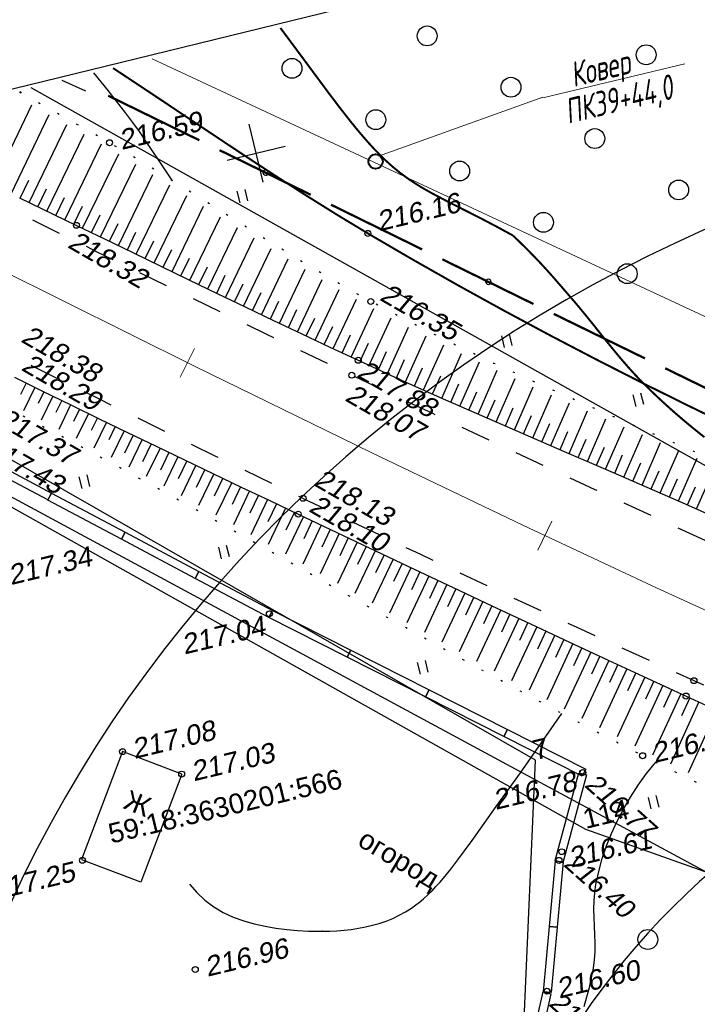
# Model space of a CAD drawing. Header units: millimetres. Extents: x -10 to 1169, y 1 to 1686.
# Tile 4 of 224: x 144 to 178, y 174 to 223. Entities that reach past the tile are written whole.
import ezdxf
from ezdxf.enums import TextEntityAlignment as Align
from ezdxf.lldxf.tags import DXFTag

# ---------------------------------------------------------------- set-up
doc = ezdxf.new("R2010")
doc.units = ezdxf.units.MM
for name, pattern in [('ADOT1', [1, 0, -1]), ('AHIDDEN1', [2, 0.5, -1.5]), ('AHIDDEN2', [3, 1.5, -1.5]), ('PHANTOM2', [1.25, 0.625, -0.125, 0.125, -0.125, 0.125, -0.125])]:
    doc.linetypes.add(name, pattern=pattern)
for name, color, linetype in [('CONTURS', 7, 'Continuous'), ('COORDS', 7, 'Continuous'), ('GPR_PICK', 7, 'Continuous'), ('IZOLINES', 32, 'Continuous'), ('PDIGIT', 170, 'Continuous'), ('PICKETS', 7, 'Continuous'), ('ОБЪЕКТЫ_АВТОДОРОГ', 7, 'Continuous'), ('УЧАСТКИ', 7, 'Continuous')]:
    doc.layers.add(name, color=color, linetype=linetype)
doc.layers.add('СВЯЗЬ', color=170, linetype='Связь', lineweight=30)
doc.styles.add('GPR', font='isocpeui.ttf', dxfattribs={"width": 0.8})
doc.styles.get("Standard").update_dxf_attribs({"font": 'arial.ttf'})
tags = doc.linetypes.add('газ', pattern='A,42.7,-5.08,["Г",Standard,S=2.54,R=0,X=-2.54,Y=-1.27],-3.81', length=51.59).pattern_tags.tags
tags[6] = DXFTag(74, 10)
doc.linetypes.add('Связь', pattern='A,12.5,[130,ltypeshp.shx,S=1,R=-30,X=0,Y=0.9],1,[130,ltypeshp.shx,S=1,R=-30,X=0,Y=0.9],1,[130,ltypeshp.shx,S=1,R=-30,X=0,Y=0.9],4.5', length=19)

# ---------------------------------------------------------------- blocks, each defined once
blk = doc.blocks.new('133')
at = {"layer": 'CONTURS', "color": 7, "linetype": 'Continuous', "const_width": 0.2}
for points in [[(-11, 0), (-2, 0)], [(0, 0), (9, 0)]]:
    blk.add_lwpolyline(points, dxfattribs=at)
at = {"layer": 'CONTURS', "color": 7, "linetype": 'Continuous', "const_width": 0.5}
blk.add_lwpolyline([(-6.791280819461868, -0.0028738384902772, 1), (-6.291280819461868, -0.0028738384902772, 1)], format="xyb", close=True, dxfattribs=at)
blk = doc.blocks.new('401')
at = {"layer": 'CONTURS'}
for p, q in [((0, 0), (0, 1.2)), ((0.8, 0), (0.8, 1.2))]:
    blk.add_line(p, q, dxfattribs=at)
blk = doc.blocks.new('372')
at = {"layer": 'CONTURS'}
blk.add_circle((0, 0), 1, dxfattribs=at)
blk = doc.blocks.new('472')
at = {"layer": 'CONTURS'}
for p, q in [((-4.109293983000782, 0.3593835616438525), (3.887169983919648, 0.3593835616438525)), ((-4.109293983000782, -0.4339726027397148), (-4.109293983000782, 0.3593835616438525)), ((3.887169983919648, 0.3593835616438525), (3.887169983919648, -0.4339726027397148)), ((3.887169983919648, -0.4339726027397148), (-4.109293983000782, -0.4339726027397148))]:
    blk.add_line(p, q, dxfattribs=at)
blk = doc.blocks.new('пкк')
at = {"layer": 'ОБЪЕКТЫ_АВТОДОРОГ', "lineweight": 15, "ltscale": 200}
blk.add_line((-0.0110175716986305, -0.8223418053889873), (-0.0083168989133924, 0.8046021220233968), dxfattribs=at)

msp = doc.modelspace()

# ---------------------------------------------------------------- linework, layer by layer
at = {"linetype": 'Continuous', "lineweight": 40}
msp.add_circle((161.6441367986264, 215.9929092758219), 0.3621330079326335, dxfattribs=at)
at = {"layer": 'CONTURS', "color": 1, "linetype": 'газ', "lineweight": 15}
msp.add_line((150.3942347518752, 221.1678404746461), (202.8287962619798, 196.6952940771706), dxfattribs=at)
at = {"layer": 'CONTURS', "lineweight": 15}
for p, q in [((170.0702223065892, 219.2021244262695), (177.2216109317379, 220.9193212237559)), ((161.7900791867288, 216.2663293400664), (170.072181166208, 219.2285626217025))]:
    msp.add_line(p, q, dxfattribs=at)
at = {"layer": 'CONTURS', "color": 7, "linetype": 'Continuous'}
msp.add_line((147.0616824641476, 219.5365109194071), (145.8619793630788, 220.0795519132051), dxfattribs=at)
at = {"layer": 'CONTURS', "lineweight": -2}
for p, q in [((142.3921532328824, 214.798882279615), (144.3427183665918, 218.843972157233)), ((143.2931228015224, 214.3649999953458), (145.2170140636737, 218.3537829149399)), ((144.1938854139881, 213.9306882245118), (146.0917022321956, 217.8633717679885)), ((145.0944612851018, 213.4959893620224), (146.9663303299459, 217.3729944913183)), ((145.9950371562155, 213.0612904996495), (147.8410197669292, 216.8825824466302)), ((146.8954263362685, 212.6262050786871), (148.7088762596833, 216.3775182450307)), ((147.7954609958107, 212.1903867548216), (149.5719627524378, 215.8636387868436)), ((148.6953202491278, 211.7542063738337), (150.429833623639, 215.3397292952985)), ((143.7435041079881, 214.147844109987), (144.1780274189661, 215.0485046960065)), ((144.6441733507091, 213.7133387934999), (145.0788748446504, 214.6139133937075)), ((150.4949481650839, 210.881658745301), (152.137646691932, 214.2796511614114)), ((151.3949223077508, 210.4457154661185), (152.9877541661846, 213.7440785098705)), ((152.2950148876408, 210.0100167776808), (153.8370981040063, 213.208290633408)), ((153.1955692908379, 209.5752734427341), (154.6859770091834, 212.6721690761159)), ((154.0964690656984, 209.1412462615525), (155.5354834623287, 212.1389205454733)), ((154.9977460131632, 208.708002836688), (156.3860881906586, 211.6086064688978)), ((151.844968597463, 210.2278661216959), (152.2795611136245, 211.1284933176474)), ((155.8998873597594, 208.2765622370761), (157.2375305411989, 211.0820721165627)), ((152.7452920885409, 209.7926451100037), (153.179280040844, 210.6935637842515)), ((156.8025130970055, 207.846135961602), (158.0927645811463, 210.5645965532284)), ((153.646019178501, 209.358259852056), (154.079234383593, 210.2595503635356)), ((154.5471075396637, 208.9246245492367), (154.9793642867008, 209.8263751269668)), ((157.7059320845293, 207.4173771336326), (158.9507571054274, 210.0528495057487)), ((155.4488166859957, 208.4922825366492), (155.8798827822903, 209.3946028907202)), ((166.8060898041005, 203.2726288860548), (167.7754754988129, 205.4730339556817)), ((167.7227305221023, 202.8729167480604), (168.6807028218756, 205.0580652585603)), ((168.6397048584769, 202.4739705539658), (169.5869411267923, 204.6426317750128)), ((145.3931585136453, 204.1733392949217), (144.8004601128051, 202.9650541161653)), ((167.2644101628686, 203.0727728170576), (167.6667490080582, 203.9882636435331)), ((169.5572042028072, 202.0762332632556), (170.4981217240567, 204.2370774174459)), ((146.2914545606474, 203.7339485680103), (145.6884403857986, 202.5000437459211)), ((146.7410787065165, 203.5152292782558), (146.4363223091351, 202.890445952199)), ((168.1812176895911, 202.6734436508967), (168.5821101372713, 203.5895687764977)), ((170.4751496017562, 201.6795265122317), (171.4104327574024, 203.8314194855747)), ((171.3931526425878, 201.2829531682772), (172.3254415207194, 203.4299311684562)), ((147.19070285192, 203.2965099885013), (146.5746914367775, 202.031281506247)), ((147.6405023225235, 203.0781514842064), (147.3281830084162, 202.4355609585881)), ((148.090301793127, 202.8597929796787), (147.4570359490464, 201.5546593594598)), ((169.0984545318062, 202.27510190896), (169.4982060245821, 203.1917254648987)), ((172.3113099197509, 200.8867370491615), (173.242346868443, 203.0305867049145)), ((148.540355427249, 202.6419588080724), (148.2192346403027, 201.9791796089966)), ((148.9904090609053, 202.424124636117), (148.3391917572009, 201.0781414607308)), ((170.016176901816, 201.8778798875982), (170.4150992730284, 202.7948645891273)), ((170.9341511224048, 201.4812398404), (171.3326076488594, 202.3984270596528)), ((173.2294650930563, 200.4905160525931), (174.1605714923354, 202.6320202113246)), ((149.4407541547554, 202.2068936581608), (149.005727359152, 201.3064761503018)), ((149.8910992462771, 201.9896626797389), (149.2213921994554, 200.6015995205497)), ((171.8522312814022, 201.0848451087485), (172.2505525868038, 202.0020910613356)), ((174.1470779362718, 200.0930406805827), (175.0803258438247, 202.2356353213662)), ((150.3415793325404, 201.7727117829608), (149.9074801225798, 200.8718467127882)), ((150.7920594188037, 201.5557608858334), (150.1007344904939, 200.1193402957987)), ((172.7703875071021, 200.6886265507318), (173.168923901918, 201.6057790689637)), ((175.0646907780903, 199.6955653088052), (176.0008047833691, 201.8389390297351)), ((175.981342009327, 199.295877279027), (176.9223867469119, 201.441832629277)), ((151.2427717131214, 201.3392928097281), (150.8094596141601, 200.4380488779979)), ((151.6934840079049, 201.1228247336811), (150.978507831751, 199.6342858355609)), ((152.144347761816, 200.9066723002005), (151.7117164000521, 200.0051013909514)), ((173.6882715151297, 200.2917783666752), (174.0873040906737, 201.2087151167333)), ((176.8976467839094, 198.8953956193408), (177.8444095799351, 201.0445372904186)), ((152.5952115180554, 200.6905198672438), (151.8562827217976, 199.1492311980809)), ((153.0461706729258, 200.4745665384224), (152.6141479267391, 199.5727038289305)), ((174.6058843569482, 199.894302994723), (175.005670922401, 200.8109112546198)), ((175.5230163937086, 199.4957212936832), (175.9239387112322, 200.4118333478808)), ((177.8129768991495, 198.4926912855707), (178.76643276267, 200.644412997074)), ((153.4971298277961, 200.2586132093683), (152.73393568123, 198.6641672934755)), ((153.9482584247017, 200.0430140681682), (153.5167351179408, 199.1409122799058)), ((176.4394943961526, 199.0956364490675), (176.8418695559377, 200.0111113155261)), ((154.399387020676, 199.8274149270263), (153.6087460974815, 198.173560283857)), ((154.8505701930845, 199.6119300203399), (154.4194637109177, 198.7096289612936)), ((155.301753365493, 199.3964451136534), (154.483531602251, 197.6829680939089)), ((177.3553118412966, 198.6940434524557), (177.7594467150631, 199.6087428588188)), ((155.7530002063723, 199.1810935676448), (155.3222597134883, 198.278617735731)), ((156.2042470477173, 198.965742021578), (155.3582582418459, 197.1924100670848)), ((157.1068432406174, 198.5352537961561), (156.2325706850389, 196.7008623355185)), ((158.0095201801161, 198.1049349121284), (157.1061266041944, 196.207520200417)), ((158.9123607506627, 197.6749594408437), (157.9797198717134, 195.7141570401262)), ((159.3638101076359, 197.4600327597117), (158.9344844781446, 196.5568829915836)), ((159.8152594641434, 197.245106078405), (158.8534734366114, 195.2207021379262)), ((160.2669028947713, 197.0305875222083), (159.8379611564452, 196.1272553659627)), ((160.7185463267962, 196.8160689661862), (159.7272888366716, 194.7274504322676)), ((161.1701897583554, 196.6015504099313), (160.741626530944, 195.6980386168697)), ((161.6218331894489, 196.3870318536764), (160.6012496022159, 194.234217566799)), ((162.5255904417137, 195.9589864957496), (161.4754710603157, 193.7408355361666)), ((162.0737118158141, 196.173009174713), (161.6455839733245, 195.2692909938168)), ((163.4293607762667, 195.5309687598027), (162.349820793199, 193.247575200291)), ((162.977475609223, 195.7449776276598), (162.5498241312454, 194.8410339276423)), ((164.3335556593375, 195.1038486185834), (163.2258875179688, 192.7572760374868)), ((163.8814582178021, 195.317408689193), (163.4543185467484, 194.4132230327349)), ((165.2378463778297, 194.6769314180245), (164.1019803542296, 192.2669625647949)), ((164.7857010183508, 194.8903900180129), (164.3591006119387, 193.9859498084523)), ((165.6901751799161, 194.463861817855), (165.2641403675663, 193.559155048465)), ((166.1425039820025, 194.2507922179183), (164.9783283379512, 191.7765046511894)), ((166.5949278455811, 194.0379245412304), (166.1694789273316, 193.1329421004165)), ((167.0473517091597, 193.8250568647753), (165.8558454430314, 191.288517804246)), ((167.4999243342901, 193.6125056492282), (167.0750823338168, 192.7072381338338)), ((167.9524969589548, 193.3999544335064), (166.7354014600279, 190.8041644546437)), ((168.8579380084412, 192.9754824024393), (167.6149391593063, 190.3198217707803)), ((168.4052174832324, 193.1877184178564), (167.9809989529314, 192.2821585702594)), ((169.7635956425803, 192.5514726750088), (168.4947458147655, 189.8353294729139)), ((169.3107668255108, 192.763477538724), (168.8871881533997, 191.857618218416)), ((170.6696660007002, 192.1283456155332), (169.3777239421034, 189.3577647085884)), ((170.2166308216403, 192.3399091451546), (169.7937018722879, 191.4337462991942)), ((171.5758605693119, 191.7054846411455), (170.2620586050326, 188.8824199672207)), ((171.122763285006, 191.9169151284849), (170.700493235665, 191.0104450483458)), ((172.0292282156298, 191.4946345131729), (171.6076174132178, 190.5878576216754)), ((172.4825958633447, 191.2837843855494), (171.1462848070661, 188.4071344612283)), ((172.9359737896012, 191.0729563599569), (172.5150152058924, 190.1658765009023)), ((173.3893517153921, 190.8621283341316), (172.0312629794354, 187.9328964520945)), ((173.8430694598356, 190.6520326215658), (173.4227393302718, 189.7446613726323)), ((174.2967872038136, 190.4419369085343), (172.9211651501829, 187.4698773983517)), ((175.2042226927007, 190.0217454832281), (173.8111499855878, 187.0068150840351)), ((174.7505049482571, 190.2318411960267), (174.3307634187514, 189.3241975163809)), ((176.1122993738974, 189.6029415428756), (174.7015447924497, 186.5435377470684)), ((175.6582610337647, 189.8123435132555), (175.2391673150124, 188.9044005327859)), ((177.0204699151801, 189.1843411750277), (175.5946414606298, 186.0863228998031)), ((176.5663846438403, 189.3936413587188), (176.1479715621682, 188.4853845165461)), ((177.9291535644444, 188.7668558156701), (176.4915164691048, 185.6365393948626)), ((178.8380414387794, 188.3498152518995), (177.3911522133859, 185.1932331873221)), ((148.9049633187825, 186.2646362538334), (146.8396918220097, 180.8239463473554)), ((151.8821144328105, 185.1345175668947), (148.9049633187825, 186.2646362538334)), ((151.8821144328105, 185.1345175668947), (149.816842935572, 179.6938276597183)), ((149.832146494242, 179.6841891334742), (146.8549953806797, 180.8143078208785))]:
    msp.add_line(p, q, dxfattribs=at)
at = {"layer": 'CONTURS', "linetype": 'AHIDDEN1', "const_width": 0.1, "flags": 128}
msp.add_lwpolyline([(148.4263938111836, 220.6953210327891), (148.8834929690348, 220.3957847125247), (150.4203053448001, 219.3756389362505), (151.9542726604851, 218.3508815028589), (153.4882050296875, 217.3262701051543), (155.0249125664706, 216.3065624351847), (156.567205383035, 215.2965161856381), (158.1178935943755, 214.3008890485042), (159.6797873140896, 213.3244387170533), (161.2556966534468, 212.3719228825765), (163.5289092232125, 211.044028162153), (165.8202635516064, 209.7439231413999), (168.1285144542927, 208.4709330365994), (170.4524167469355, 207.2243830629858), (172.7907252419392, 206.0035984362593), (175.1421947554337, 204.8079043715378), (177.5055801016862, 203.6366260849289), (179.8796360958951, 202.4890887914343), (182.2631175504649, 201.364617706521), (184.6547792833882, 200.2625380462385), (186.4974360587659, 199.4317374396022), (188.3466298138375, 198.6150689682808), (190.2023605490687, 197.812532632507), (192.0646282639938, 197.0241284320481), (193.9334329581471, 196.2498563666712), (195.8087746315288, 195.4897164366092), (197.6906532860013, 194.7437086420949), (199.5790689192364, 194.0118329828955), (201.4740215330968, 193.2940894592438), (203.3755111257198, 192.5904780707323)], dxfattribs=at)
at = {"layer": 'CONTURS', "linetype": 'ADOT1', "flags": 128}
for points in [[(202.8802497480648, 190.2501575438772), (200.8344832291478, 191.1418383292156), (198.789883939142, 192.0361101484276), (196.7464518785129, 192.9329730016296), (194.7041870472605, 193.8324268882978), (192.6630894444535, 194.7344718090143), (190.6231590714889, 195.6391077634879), (188.5843959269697, 196.5463347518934), (186.5468000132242, 197.4561527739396), (184.5103713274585, 198.3685618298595), (182.4751098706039, 199.2835619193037), (180.3559207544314, 200.2251237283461), (178.2282175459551, 201.1513675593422), (176.0961889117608, 202.070056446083), (173.9640235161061, 202.9889534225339), (171.8359100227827, 203.9158215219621), (169.71603709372, 204.8584237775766), (167.6085933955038, 205.8245232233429), (165.5177675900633, 206.8218828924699), (163.4477483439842, 207.8582658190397), (161.4027243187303, 208.9414350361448), (160.0614713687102, 209.692302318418), (158.7335450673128, 210.4682047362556), (157.4161110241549, 211.2638323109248), (156.1063348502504, 212.0738750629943), (154.8013821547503, 212.8930230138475), (153.4984185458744, 213.7159661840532), (152.1946096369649, 214.5373945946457), (150.8871210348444, 215.3519982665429), (149.5731183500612, 216.1544672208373), (148.2497671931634, 216.9394914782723), (143.6125530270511, 219.5394179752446)], [(143.811213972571, 219.4570290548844), (143.6487592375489, 219.5481118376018)], [(196.3942389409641, 175.198767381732), (195.926337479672, 175.4742939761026), (195.4577179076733, 175.7484691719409), (194.988380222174, 176.0212929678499), (194.5183244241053, 176.2927653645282), (194.0475505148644, 176.5628863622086), (193.5760584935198, 176.8316559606), (193.1038483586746, 177.099074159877), (192.6309201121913, 177.3651409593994), (192.1572737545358, 177.6298563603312), (191.682909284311, 177.8932203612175), (190.0565512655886, 178.7711145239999), (188.4142862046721, 179.6189984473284), (186.7593592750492, 180.4430113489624), (185.0950156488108, 181.2492924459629), (183.4245004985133, 182.0439809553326), (181.7510589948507, 182.8332160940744), (180.0779363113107, 183.6231370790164), (178.4083776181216, 184.4198831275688), (176.7456280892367, 185.2295934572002), (175.0929328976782, 186.0584072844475), (171.8416938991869, 187.7500073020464), (168.6131003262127, 189.4853854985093), (165.4016282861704, 191.2538292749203), (162.2017538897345, 193.0446260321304), (159.0079532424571, 194.8470631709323), (155.814702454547, 196.650428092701), (152.6164776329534, 198.4440081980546), (149.4077548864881, 200.2170908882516), (146.1830103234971, 201.9589635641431), (142.936720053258, 203.6589136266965), (141.9094976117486, 204.182628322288)]]:
    msp.add_lwpolyline(points, dxfattribs=at)
at = {"layer": 'CONTURS', "linetype": 'AHIDDEN2', "flags": 128}
for points in [[(285.4561162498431, 150.0738516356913), (283.6635460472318, 150.8732211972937), (281.8696009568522, 151.6693554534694), (280.0742809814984, 152.4622544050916), (278.2775861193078, 153.25191805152), (276.4795163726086, 154.0383463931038), (274.6800717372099, 154.8215394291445), (272.879252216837, 155.6014971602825), (271.0770578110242, 156.3782195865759), (269.273488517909, 157.151706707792), (267.4685443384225, 157.9219585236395), (265.4134246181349, 158.7901769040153), (263.3542079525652, 159.6487447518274), (261.291888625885, 160.5000059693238), (259.2274609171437, 161.3463044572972), (257.1619191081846, 162.1899841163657), (255.0962574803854, 163.0333888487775), (253.0314703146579, 163.8788625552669), (250.9685518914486, 164.7287491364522), (248.9084964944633, 165.5853924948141), (246.8522984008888, 166.4511365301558), (245.1067755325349, 167.1934604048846), (243.3626253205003, 167.9390746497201), (241.6197357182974, 168.6876941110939), (239.8779946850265, 169.439033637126), (238.1372901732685, 170.1928080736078), (236.3975101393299, 170.9487322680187), (234.6585425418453, 171.7065210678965), (232.9202753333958, 172.4658893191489), (231.1825964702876, 173.2265518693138), (229.4453939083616, 173.9882235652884), (226.6012365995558, 175.2415875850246), (223.7607020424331, 176.5031664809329), (220.9230865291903, 177.7713664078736), (218.0876863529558, 179.0445935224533), (215.2537978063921, 180.3212539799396), (212.4207171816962, 181.5997539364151), (209.5877407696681, 182.8784995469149), (206.7541648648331, 184.1558969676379), (203.9192857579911, 185.4303523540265), (201.0823997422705, 186.7002718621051), (199.065974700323, 187.5981785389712), (197.048126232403, 188.4929482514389), (195.0293855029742, 189.3857488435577), (193.0102836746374, 190.2777481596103), (190.9913519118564, 191.1701140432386), (188.9731213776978, 192.0640143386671), (186.9561232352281, 192.9606168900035), (184.9408886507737, 193.861089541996), (182.9279487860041, 194.7666001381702), (180.9178348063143, 195.6783165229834), (178.8634229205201, 196.61687348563), (176.8107652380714, 197.5594033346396), (174.7598219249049, 198.5057654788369), (172.7105531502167, 199.4558193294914), (170.6629190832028, 200.4094242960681), (168.6168798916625, 201.3664397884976), (166.5723957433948, 202.326725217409), (164.5294268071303, 203.290139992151), (162.4879332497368, 204.256543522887), (160.447875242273, 205.2257952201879), (156.1675173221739, 207.2758896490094), (151.8964178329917, 209.3454139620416), (147.6335013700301, 211.4320516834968), (143.3776925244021, 213.5334863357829), (139.1279158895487, 215.6474014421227), (135.3262832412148, 217.5497126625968)], [(125.5432857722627, 215.200611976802), (126.7466952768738, 214.5967929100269), (128.8203448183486, 213.5490289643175), (130.8920232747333, 212.4972879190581), (132.9626563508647, 211.4434350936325), (135.0331697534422, 210.3893358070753), (137.1044891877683, 209.3368553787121), (139.1775403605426, 208.2878591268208), (141.2532489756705, 207.2442123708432), (143.33254074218, 206.2077804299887), (144.7955367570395, 205.4825882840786), (146.2589231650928, 204.7581169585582), (147.7228339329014, 204.0346634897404), (149.1874030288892, 203.3125249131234), (150.6527644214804, 202.5919982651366), (152.1190520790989, 201.87338058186), (153.5863999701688, 201.156968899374), (155.0549420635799, 200.4430602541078), (156.5248123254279, 199.7319516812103), (157.9961447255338, 199.0239402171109), (159.9551884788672, 198.0861098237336), (161.9160833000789, 197.1519453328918), (163.8789075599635, 196.2216985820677), (165.8437396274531, 195.2956214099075), (167.8106578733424, 194.3739656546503), (169.7797406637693, 193.4569831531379), (171.7510663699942, 192.5449257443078), (173.7247133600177, 191.6380452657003), (175.700760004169, 190.7365935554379), (177.6792846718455, 189.8408224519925), (179.7460884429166, 188.9162686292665), (181.8178258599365, 188.0026904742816), (183.8934515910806, 187.0977564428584), (185.9719203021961, 186.1991349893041), (188.0521866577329, 185.3044945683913), (190.1332053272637, 184.4115036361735), (192.2139309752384, 183.5178306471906), (194.2933182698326, 182.621144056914), (196.3703218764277, 181.7191123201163), (198.4438964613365, 180.8094038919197), (201.3167264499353, 179.5366438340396), (204.1863979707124, 178.2567447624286), (207.0534477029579, 176.9709205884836), (209.9184123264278, 175.680385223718), (212.7818285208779, 174.3863525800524), (215.6442329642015, 173.0900365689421), (218.5061623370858, 171.7926511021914), (221.3681533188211, 170.4954100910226), (224.2307425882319, 169.1995274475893), (227.0944668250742, 167.9062170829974), (228.5876295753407, 167.2321711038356), (230.0803447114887, 166.55712058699), (231.5727904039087, 165.8814657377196), (233.0651448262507, 165.2056067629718), (234.5575861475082, 164.5299438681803), (236.0502925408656, 163.8548772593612), (237.5434421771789, 163.1808071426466), (239.0372132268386, 162.5081337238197), (240.5317838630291, 161.8372572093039), (242.0273322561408, 161.1685778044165), (244.2580109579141, 160.1774825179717), (246.4913138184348, 159.1922918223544), (248.7266509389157, 158.211677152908), (250.9634324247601, 157.234309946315), (253.2010683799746, 156.2588616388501), (255.4389689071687, 155.2840036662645), (257.6765441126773, 154.3084074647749), (259.9132041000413, 153.3307444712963), (262.1483589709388, 152.3496861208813), (264.3814188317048, 151.3639038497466), (266.1457252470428, 150.581793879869), (267.9095824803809, 149.7986688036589), (269.6729905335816, 149.0145286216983), (271.4359494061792, 148.2293733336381), (273.1984590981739, 147.4432029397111), (274.9605196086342, 146.6560174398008), (276.7221309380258, 145.867816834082), (278.48329308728, 145.0786011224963), (280.2440060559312, 144.2883703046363), (282.0042698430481, 143.497124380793)]]:
    msp.add_lwpolyline(points, dxfattribs=at)
at = {"layer": 'CONTURS', "linetype": 'Continuous', "flags": 128}
for points in [[(143.7202686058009, 214.1592982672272), (146.5846985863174, 212.7766668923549), (148.0008717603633, 212.0909219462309), (149.4167410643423, 211.4044127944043), (150.8326589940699, 210.7179242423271), (152.248978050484, 210.0322410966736), (153.6660507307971, 209.3481481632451), (155.0842295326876, 208.6664302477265), (156.5038669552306, 207.9878721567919), (157.9253154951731, 207.3132586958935), (159.3489276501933, 206.6433746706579), (160.7750559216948, 205.9790048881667), (162.8368976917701, 205.0355595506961), (164.9064630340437, 204.1089372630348), (166.9819495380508, 203.1952068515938), (169.0615547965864, 202.2904371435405), (171.1434763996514, 201.3906969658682), (173.2259119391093, 200.4920551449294), (175.3070590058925, 199.5905805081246), (177.3851151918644, 198.682341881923), (179.4582780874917, 197.7634080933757)], [(143.4568187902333, 205.1248663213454), (144.880602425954, 204.4240499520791), (146.3061558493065, 203.7267576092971), (147.7332771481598, 203.0325994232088), (149.1617644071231, 202.3411855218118), (150.5914157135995, 201.6521260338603), (152.0220291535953, 200.9650310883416), (153.4534028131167, 200.2795108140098), (154.8853347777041, 199.5951753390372), (156.3176231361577, 198.9116347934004), (157.7500659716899, 198.2284993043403), (159.697688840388, 197.3009489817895), (161.646302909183, 196.3754093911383), (163.5959787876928, 195.4520599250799), (165.5467870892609, 194.5310799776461), (167.498798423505, 193.6126489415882), (169.4520834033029, 192.6969462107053), (171.4067126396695, 191.7841511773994), (173.3627567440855, 190.8744432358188), (175.3202863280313, 189.9680017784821), (177.2793720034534, 189.065006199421), (179.3377721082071, 188.1205152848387)]]:
    msp.add_lwpolyline(points, dxfattribs=at)
at = {"layer": 'CONTURS', "lineweight": 30}
for centre, major_axis, ratio, start_param, end_param in [((214.9746028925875, 146.722230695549), (-73.24686951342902, 28.23377598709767), 0.9108280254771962, 5.246550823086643, 6.586420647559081), ((213.5884920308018, 148.328830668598), (-45.21986751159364, 17.53321368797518), 0.8556701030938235, 2.566984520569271, 6.799322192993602)]:
    msp.add_ellipse(centre, major_axis=major_axis, ratio=ratio, start_param=start_param, end_param=end_param, dxfattribs=at)
at = {"layer": 'COORDS', "lineweight": -2}
for p, q in [((155.986462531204, 214.9570936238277), (155.2860106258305, 217.8741755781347)), ((154.1776956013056, 216.0654086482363), (157.0947775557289, 216.7658605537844))]:
    msp.add_line(p, q, dxfattribs=at)
at = {"layer": 'IZOLINES'}
for points, const_width in [([(168.5622279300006, 212.263100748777), (168.5613915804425, 212.2635696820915), (168.5613907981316, 212.2635701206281), (168.561389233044, 212.2635709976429), (168.5613861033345, 212.2635727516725), (168.5613798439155, 212.2635762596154), (168.5617401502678, 212.2635649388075), (167.751436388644, 212.7068469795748), (166.9333876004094, 213.1354658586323), (165.2855848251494, 213.9699895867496), (164.4685603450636, 214.3999877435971), (164.0668433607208, 214.6271816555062), (163.6726956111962, 214.8668502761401), (163.2886594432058, 215.1218341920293), (162.9169452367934, 215.3938167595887), (162.5588830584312, 215.6829178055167), (162.2146499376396, 215.9878469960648), (161.8834219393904, 216.3064809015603), (161.5637745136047, 216.6364726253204), (161.2540698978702, 216.9756416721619), (160.9527058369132, 217.322131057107), (160.6582314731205, 217.6744228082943), (160.3693805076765, 218.0312942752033), (159.804396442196, 218.7549606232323), (159.2507616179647, 219.4872834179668), (158.1582161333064, 220.9628978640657), (157.0643917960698, 222.4375301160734), (156.8526748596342, 222.7186459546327)], 0.1000000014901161), ([(168.5617401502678, 212.2635649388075), (168.7010513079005, 212.1309910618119), (168.8395884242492, 211.9976895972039), (168.9773515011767, 211.8636605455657), (169.1143405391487, 211.7289039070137), (169.2505555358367, 211.5934196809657), (169.3859964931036, 211.457207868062), (169.5206634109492, 211.3202684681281), (169.6545562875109, 211.1826014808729), (169.7876751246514, 211.0442069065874), (169.9200199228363, 210.9050847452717), (170.0814806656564, 210.7323851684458), (170.2411074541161, 210.5579495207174), (170.3991833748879, 210.3820491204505), (170.5559915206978, 210.2049552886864), (170.7118149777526, 210.0269393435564), (170.8669368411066, 209.8482726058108), (171.0216401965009, 209.6692263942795), (171.1762081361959, 209.490072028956), (171.3309237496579, 209.3110808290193), (171.4860701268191, 209.1325241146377), (171.8539368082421, 208.7016353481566), (172.2147726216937, 208.2640865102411), (172.5710262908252, 207.8222440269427), (172.9251465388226, 207.3784743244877), (173.2795820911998, 206.9351438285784), (173.6367816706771, 206.4946189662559), (173.9991940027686, 206.0592661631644), (174.369267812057, 205.6314518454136), (174.7494518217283, 205.2135424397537), (175.1421947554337, 204.8079043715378), (175.4652633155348, 204.4901481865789), (175.7931905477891, 204.1763358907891), (176.125779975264, 203.8666367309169), (176.4628351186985, 203.5612199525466), (176.8041594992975, 203.2602548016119), (177.1495566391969, 202.9639105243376), (177.4988300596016, 202.6723563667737), (177.8517832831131, 202.3857615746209), (178.2082198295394, 202.104295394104)], 0.1)]:
    msp.add_lwpolyline(points, dxfattribs=dict(at, const_width=const_width))
for points in [[(151.4188078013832, 215.0124597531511), (150.7197100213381, 216.072896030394), (150.7208937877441, 216.0716534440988), (150.0797917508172, 217.0245068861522), (149.751879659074, 217.4958490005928), (149.4168792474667, 217.962110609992), (149.0744034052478, 218.4228426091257), (148.7253806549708, 218.8785895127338), (148.185426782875, 219.5646323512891), (148.1905535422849, 219.5572575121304), (147.4665310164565, 220.4648380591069)], [(152.2677683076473, 179.5966870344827), (152.6377747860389, 179.1679001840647), (153.048348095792, 178.7812379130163), (153.4963575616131, 178.4432823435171), (153.9769685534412, 178.1588215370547), (154.4824866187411, 177.9264409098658), (155.0050715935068, 177.7396728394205), (155.53864488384, 177.5903742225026), (156.0792111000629, 177.4714617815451), (156.62431830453, 177.3778747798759), (157.1724445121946, 177.306458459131), (157.7225664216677, 177.2555570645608), (158.2738904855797, 177.2246575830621), (158.9322031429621, 177.214561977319), (158.9828314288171, 177.2150533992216), (158.9831926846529, 177.2150574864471), (158.978211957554, 177.2135625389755), (159.3401232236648, 177.2237960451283), (159.7015744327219, 177.2426530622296), (160.062170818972, 177.2722817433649), (160.4214672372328, 177.3135350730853), (160.7789037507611, 177.3674006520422), (161.1337756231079, 177.4349880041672), (161.4852031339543, 177.517498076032), (161.8321076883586, 177.6161668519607), (162.1732057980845, 177.7321746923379), (162.5070375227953, 177.8665181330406), (162.83204708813, 178.0198532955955), (163.1467246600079, 178.1923388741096), (163.4497958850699, 178.3835237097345), (163.6760362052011, 178.5438159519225), (163.8535010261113, 178.680758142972), (163.8433164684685, 178.6737995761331), (164.0665926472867, 178.8587756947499), (164.2812224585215, 179.0534533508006), (164.4882739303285, 179.255969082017), (164.6883994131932, 179.4651808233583), (164.8823589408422, 179.6800131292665), (165.0709605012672, 179.8994889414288), (165.4351894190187, 180.348918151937), (165.7869436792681, 180.8080370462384), (166.1308536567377, 181.2730115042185), (166.5050187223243, 181.7897491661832), (166.5042043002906, 181.7888503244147), (167.7247309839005, 183.4992374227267), (168.9410398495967, 185.1992388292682), (168.9422165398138, 185.2008970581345), (168.9445712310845, 185.2042125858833), (168.9412990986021, 185.2008929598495), (171.0336396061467, 188.1843387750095)], [(172.1449051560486, 173.4323645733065), (172.2888777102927, 173.9110297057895), (172.416494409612, 174.3922310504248), (172.5267993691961, 174.8747298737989), (172.6188367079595, 175.3572874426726), (172.672255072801, 175.7722039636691), (172.6965628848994, 176.1930550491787), (172.699232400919, 176.6182174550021), (172.6877358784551, 177.046067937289), (172.669545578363, 177.4749832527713), (172.6521337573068, 177.9033401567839), (172.6429726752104, 178.3295154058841), (172.6495345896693, 178.7518857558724), (172.679291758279, 179.1688279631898), (172.7397164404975, 179.578718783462), (172.884105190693, 180.2329223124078), (173.0633332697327, 180.8785324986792), (173.2774006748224, 181.5155493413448), (173.5263074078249, 182.1439728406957), (173.8100534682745, 182.7638029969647), (174.1286388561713, 183.3750398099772), (174.4820635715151, 183.9776832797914), (174.8703276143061, 184.5717334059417), (175.2934309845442, 185.1571901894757), (175.7513736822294, 185.7340536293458)]]:
    msp.add_lwpolyline(points, dxfattribs=at)
at = {"layer": 'PDIGIT', "color": 7, "lineweight": -2}
for p, q in [((149.5951297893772, 211.3179234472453), (151.2848600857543, 214.8113181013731)), ((145.5447492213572, 213.2786399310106), (145.9796341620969, 214.1791259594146)), ((146.4452317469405, 212.8437477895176), (146.8803367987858, 213.7441274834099)), ((147.3454436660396, 212.4082959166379), (147.78075109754, 213.308577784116)), ((148.2453906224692, 211.9722965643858), (148.6808213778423, 212.8725187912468)), ((149.1452250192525, 211.5360649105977), (149.5806788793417, 212.4362759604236)), ((150.0450389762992, 211.0997910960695), (150.4803761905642, 212.0000585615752)), ((150.9449352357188, 210.6636871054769), (151.3799903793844, 211.5640909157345)), ((158.6104212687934, 206.9908805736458), (159.8118824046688, 209.5497561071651)), ((156.351200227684, 208.0613490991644), (156.7807916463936, 208.9643724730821)), ((159.515553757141, 206.5657509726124), (160.6792168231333, 209.0607461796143)), ((157.2542225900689, 207.6317565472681), (157.6821714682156, 208.5355594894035)), ((160.4220184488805, 206.143469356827), (161.5508750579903, 208.5804647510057)), ((158.1581766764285, 207.2041288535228), (158.5842427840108, 208.1088208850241)), ((161.3302351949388, 205.7249692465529), (162.4286423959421, 208.1155937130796)), ((159.0629875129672, 206.7783157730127), (159.4868515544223, 207.6840416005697)), ((162.2395613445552, 205.3088851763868), (163.3070334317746, 207.6503926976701)), ((159.9687861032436, 206.3546101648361), (160.390300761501, 207.2614317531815)), ((160.8761268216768, 205.93421930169), (161.2950503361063, 206.8422408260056)), ((163.1500493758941, 204.8953497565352), (164.193979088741, 207.205293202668)), ((161.7848982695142, 205.5169272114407), (162.201074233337, 206.4262113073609)), ((164.0627419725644, 204.4867029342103), (165.0826334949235, 206.7604086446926)), ((162.6948053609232, 205.1021174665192), (163.1081387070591, 206.0126972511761)), ((164.9756276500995, 204.0784876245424), (165.9764270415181, 206.326202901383)), ((165.8908587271, 203.6755582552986), (166.8746596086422, 205.8977465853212)), ((163.6063956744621, 204.6910263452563), (164.016955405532, 205.6028600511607)), ((164.5191848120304, 204.2825952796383), (164.9272059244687, 205.195567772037)), ((144.0467310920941, 204.8344990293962), (143.7574048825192, 204.2485607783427)), ((144.4953318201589, 204.6136882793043), (143.912265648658, 203.4301777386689)), ((144.9442451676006, 204.3935137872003), (144.6503040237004, 203.795564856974)), ((165.4332431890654, 203.8770229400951), (165.8390361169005, 204.7909879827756)), ((166.3484742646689, 203.4740935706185), (166.7524680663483, 204.3888552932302)), ((145.8423065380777, 203.9536439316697), (145.5433783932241, 203.34309643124)), ((156.6555451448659, 198.7504979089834), (156.2251429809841, 197.8478606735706)), ((157.5581817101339, 198.3200943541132), (157.1281267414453, 197.4172916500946)), ((158.4609404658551, 197.8899471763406), (158.031238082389, 196.9869766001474)), ((177.4748117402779, 188.9755984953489), (177.0570949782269, 188.0670211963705))]:
    msp.add_line(p, q, dxfattribs=at)
at = {"layer": 'PICKETS', "color": 7, "lineweight": -2}
for centre in [(148.2497671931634, 216.9394914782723), (146.5846985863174, 212.7766668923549), (161.2556966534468, 212.3719228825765), (161.4027243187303, 208.9414350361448), (160.7750559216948, 205.9790048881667), (160.447875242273, 205.2257952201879), (157.9961447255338, 199.0239402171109), (157.7500659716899, 198.2284993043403), (156.2974648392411, 193.206536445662), (177.6792846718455, 189.8408224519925), (177.2793720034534, 189.065006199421), (148.9049633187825, 186.2646362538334), (175.0929328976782, 186.0584072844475), (151.8821144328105, 185.1345175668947), (172.0779675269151, 185.2130973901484), (146.885939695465, 180.7919655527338), (170.8834088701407, 180.786848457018), (152.5677213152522, 175.2894855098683), (170.2782083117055, 174.1974162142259)]:
    msp.add_circle(centre, 0.15, dxfattribs=at)
at = {"layer": 'PICKETS', "color": 1, "lineweight": -2}
for centre in [(172.0779675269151, 185.2130973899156), (171.018851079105, 181.22497909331), (170.2782083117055, 174.1974162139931)]:
    msp.add_circle(centre, 0.1447399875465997, dxfattribs=at)
at = {"layer": 'ОБЪЕКТЫ_АВТОДОРОГ', "color": 0, "lineweight": 30}
msp.add_line((92.81870102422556, 207.2286059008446), (203.0197301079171, 234.3241219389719), dxfattribs=at)
at = {"layer": 'ОБЪЕКТЫ_АВТОДОРОГ', "color": 0, "linetype": 'PHANTOM2', "lineweight": 15, "ltscale": 200}
msp.add_lwpolyline([(130.8493702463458, 216.5793407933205), (142.2852930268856, 210.783145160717), (152.5666741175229, 205.6591828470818), (161.4264757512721, 201.3279932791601), (169.1026587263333, 197.6541618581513), (175.8331838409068, 194.5022739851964), (181.8560118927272, 191.7369150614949), (187.4091036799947, 189.2226704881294), (192.7123076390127, 186.8372602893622), (197.9130227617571, 184.5109429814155), (203.1405356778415, 182.1871117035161), (208.524133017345, 179.8091595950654), (214.1931014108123, 177.320479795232), (220.2767274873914, 174.6644654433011), (226.9042978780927, 171.7845096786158), (234.2050992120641, 168.624005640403), (242.245127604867, 165.1537547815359), (250.8372171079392, 161.4541918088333), (259.7309112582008, 157.6331597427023), (268.6757535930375, 153.7985016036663), (277.4212876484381, 150.0580604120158), (285.7170569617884, 146.5196791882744), (293.3126050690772, 143.2912009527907), (299.9574755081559, 140.4804687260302)], dxfattribs=at)
at = {"layer": 'СВЯЗЬ', "linetype": 'Связь', "lineweight": 30}
msp.add_lwpolyline([(1003.575975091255, 202.8444529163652), (1000.598351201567, 168.5949167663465), (871.5605756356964, 145.3678767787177), (758.8795519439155, 121.8894050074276), (650.6911854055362, 102.748145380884), (634.9922717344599, 95.47122575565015), (608.4704420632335, 71.07045669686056), (595.4815928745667, 81.85250959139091), (592.2708649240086, 95.54863087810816), (488.2796019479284, 98.86567953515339), (399.4193308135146, 99.46972970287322), (387.0547383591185, 101.2601338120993), (366.5729350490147, 107.9505919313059), (359.871517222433, 108.2332872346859), (347.4339686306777, 102.6620690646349), (313.4284082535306, 119.6704362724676), (255.9118117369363, 144.3308634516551), (205.8283740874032, 165.3270752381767), (141.7323835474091, 199.9361442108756), (116.1018100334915, 212.968053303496)], dxfattribs=at)
at = {"layer": 'УЧАСТКИ', "color": 6, "linetype": 'Continuous', "lineweight": -2}
for p, q in [((180.0886361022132, 199.6412446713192), (144.3052315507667, 219.7057444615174)), ((117.234275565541, 213.2054462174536), (172.2243838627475, 182.3676365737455)), ((169.6953922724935, 185.8329362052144), (142.611855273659, 201.3584804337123)), ((168.7903417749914, 164.9751251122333), (169.6953922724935, 185.8329362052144)), ((172.2243838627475, 182.3676365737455), (230.7714916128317, 161.4287093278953))]:
    msp.add_line(p, q, dxfattribs=at)

# ---------------------------------------------------------------- block references
at = {"layer": 'CONTURS', "lineweight": -2}
for name, p, xscale, yscale, zscale, rotation in [('372', (164.2447069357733, 222.3183893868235), 0.4999999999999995, 0.4999999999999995, 0.4999999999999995, 13.50227474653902), ('372', (175.2716876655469, 221.3667087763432), 0.4999999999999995, 0.4999999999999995, 0.4999999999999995, 13.50227474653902), ('372', (157.4381823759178, 220.6840016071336), 0.4999999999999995, 0.4999999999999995, 0.4999999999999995, 13.50227474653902), ('372', (168.4651631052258, 219.7323209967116), 0.4999999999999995, 0.4999999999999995, 0.4999999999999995, 13.50227474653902), ('133', (152.771213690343, 217.0620016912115), 0.567832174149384, 0.5, 0.567832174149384, 153.926125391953), ('372', (161.6586385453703, 218.0979332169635), 0.4999999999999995, 0.4999999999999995, 0.4999999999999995, 13.50227474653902), ('372', (172.6856192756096, 217.1462526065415), 0.4999999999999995, 0.4999999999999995, 0.4999999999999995, 13.50227474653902), ('372', (165.8790947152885, 215.5118648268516), 0.4999999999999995, 0.4999999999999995, 0.4999999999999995, 13.50227474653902), ('372', (176.9060754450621, 214.5601842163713), 0.4999999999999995, 0.4999999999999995, 0.4999999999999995, 13.50227474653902), ('401', (154.8227404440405, 213.9122142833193), 0.4999999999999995, 0.4999999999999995, 0.4999999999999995, 13.50227474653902), ('133', (163.9892891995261, 211.5653023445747), 0.56783657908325, 0.5, 0.56783657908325, 153.86546544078), ('372', (170.0995508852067, 212.9257964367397), 0.4999999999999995, 0.4999999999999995, 0.4999999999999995, 13.50227474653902), ('372', (174.3200070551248, 210.3397280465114), 0.4999999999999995, 0.4999999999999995, 0.4999999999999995, 13.50227474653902), ('133', (175.2100014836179, 206.074483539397), 0.567812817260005, 0.5, 0.567812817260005, 153.9852105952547), ('401', (168.142077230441, 206.62267330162), 0.4999999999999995, 0.4999999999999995, 0.4999999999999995, 13.50227474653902), ('401', (174.7620235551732, 203.6506769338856), 0.4999999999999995, 0.4999999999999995, 0.4999999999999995, 13.50227474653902), ('472', (143.3130107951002, 200.1141721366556), 0.5252689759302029, 0.5, 0.5252689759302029, 151.9873453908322), ('401', (146.8675798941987, 199.5247194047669), 0.4999999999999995, 0.4999999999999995, 0.4999999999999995, 13.50227474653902), ('472', (147.022854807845, 198.1405619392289), 0.5252689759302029, 0.5, 0.5252689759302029, 151.9873453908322), ('472', (150.7326988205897, 196.1669517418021), 0.5252689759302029, 0.5, 0.5252689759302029, 151.9873453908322), ('401', (153.8936353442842, 195.9794212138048), 0.4999999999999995, 0.4999999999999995, 0.4999999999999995, 13.50227474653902), ('472', (154.4425428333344, 194.1933415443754), 0.5252689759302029, 0.5, 0.5252689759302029, 151.9873453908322), ('472', (158.2700276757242, 192.2073565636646), 0.552797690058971, 0.5, 0.552797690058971, 153.1360106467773), ('472', (162.2151533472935, 190.2089967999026), 0.552797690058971, 0.5, 0.552797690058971, 153.1360106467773), ('401', (163.903008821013, 190.1758882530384), 0.4999999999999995, 0.4999999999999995, 0.4999999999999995, 13.50227474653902), ('472', (166.1602790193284, 188.2106370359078), 0.552797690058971, 0.5, 0.552797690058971, 153.1360106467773), ('472', (170.1054046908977, 186.212277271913), 0.552797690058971, 0.5, 0.552797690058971, 153.1360106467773), ('472', (171.4806881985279, 182.9999729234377), 0.5730762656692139, 0.5, 0.5730762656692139, 74.89680208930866), ('401', (175.5302630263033, 183.3781938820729), 0.4999999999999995, 0.4999999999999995, 0.4999999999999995, 13.50227474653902), ('472', (170.7321087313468, 179.1394903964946), 0.413572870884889, 0.5, 0.413572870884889, 84.75244189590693), ('472', (170.4295084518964, 175.8447742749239), 0.413572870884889, 0.5, 0.413572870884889, 84.75244189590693), ('372', (175.35610958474, 176.8033707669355), 0.4999999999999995, 0.4999999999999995, 0.4999999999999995, 13.50227474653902), ('472', (169.6594006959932, 171.470051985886), 0.6991708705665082, 0.5, 0.6991708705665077, 77.21666826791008)]:
    msp.add_blockref(name, p, dxfattribs=dict(at, xscale=xscale, yscale=yscale, zscale=zscale, rotation=rotation))
at = {"layer": 'ОБЪЕКТЫ_АВТОДОРОГ', "color": 0, "linetype": 'PHANTOM2', "lineweight": 15}
for p, rotation in [((152.1771080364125, 205.8533320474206), 333.5095754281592), ((170.1829530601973, 197.1482627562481), 334.9064261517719)]:
    msp.add_blockref('пкк', p, dxfattribs=dict(at, rotation=rotation))

# ---------------------------------------------------------------- texts
at = {"layer": 'CONTURS', "lineweight": -2}
for s, rotation, p in [('Ж', 338.229625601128, (148.8810371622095, 183.430679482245)), ('огород', 329.2074267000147, (160.6731210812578, 181.573581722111))]:
    msp.add_text(s, height=0.9999999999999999, rotation=rotation, dxfattribs=at).set_placement(p)
at = {"layer": 'GPR_PICK', "style": 'GPR', "width": 0.7}
for s, p in [('Ковер', (173.0905486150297, 220.0915639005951)), ('ПК39+44,0', (174.0248877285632, 218.5246819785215))]:
    msp.add_text(s, height=1.25, rotation=13.50227474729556, dxfattribs=at).set_placement(p, align=Align.CENTER)
at = {"layer": 'PDIGIT', "color": 7, "lineweight": -2}
for s, height, rotation, oblique, p in [('216.59', 1, 13.50227474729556, 10, (148.8526895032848, 216.570053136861)), ('216.16', 1, 13.50227474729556, 10, (161.8407098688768, 212.4719541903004)), ('218.32', 1, 329.9522747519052, 9.999999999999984, (146.0828325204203, 211.6956845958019)), ('216.35', 1, 329.9522747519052, 9.999999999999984, (161.7976746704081, 209.0432248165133)), ('218.38', 1, 329.9522747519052, 9.999999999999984, (143.7352493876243, 206.9378109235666)), ('218.29', 1, 329.9522747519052, 9.999999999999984, (143.7509753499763, 205.510073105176)), ('217.88', 1, 329.9522747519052, 9.999999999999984, (160.6519008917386, 205.1802138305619)), ('218.07', 1, 329.9522747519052, 9.999999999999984, (160.049725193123, 203.978447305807)), ('217.37', 1, 329.9522747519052, 9.999999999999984, (142.5526668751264, 202.7700944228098)), ('217.43', 1, 329.9522747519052, 9.999999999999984, (141.8822154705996, 201.3214514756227)), ('218.13', 1, 329.9522747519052, 9.999999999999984, (158.4736188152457, 199.7081718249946)), ('218.10', 1, 329.9522747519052, 9.999999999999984, (158.2227227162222, 198.4015612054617)), ('217.34', 1, 13.50227474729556, 10, (143.2795503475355, 194.6506835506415)), ('217.04', 1, 13.50227474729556, 10, (152.0108201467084, 191.1529986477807)), ('217.08', 1, 13.50227474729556, 10, (149.5078856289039, 185.8951979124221)), ('216.56', 1, 13.50227474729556, 10, (175.6958552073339, 185.688968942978)), ('217.03', 1, 13.50227474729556, 10, (152.4850367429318, 184.7650792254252)), ('216.78', 1, 13.50227474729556, 10, (167.6875880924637, 183.3259055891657)), ('216.77', 0.9649332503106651, 318.2687126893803, 10, (172.1168721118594, 184.5318965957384)), ('216.61', 1, 13.50227474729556, 10, (171.4863311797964, 180.4174101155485)), ('216.40', 0.9649332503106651, 318.2687126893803, 10, (171.0577556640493, 180.5437782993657)), ('217.25', 1, 13.50227474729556, 10, (142.4311711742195, 178.7659384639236)), ('216.96', 1, 13.50227474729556, 10, (153.1706436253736, 174.9200471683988)), ('216.60', 1, 13.50227474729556, 10, (170.8811306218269, 173.8279778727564)), ('216.50', 0.9649332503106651, 318.2687126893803, 10, (170.3171128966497, 173.5162154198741))]:
    msp.add_text(s, height=height, rotation=rotation, dxfattribs=dict(at, oblique=oblique)).set_placement(p)
at = {"layer": 'УЧАСТКИ', "color": 6, "lineweight": -2}
for s, p in [('7', (169.6953922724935, 185.8329362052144)), ('114', (172.2243838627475, 182.3676365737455))]:
    msp.add_text(s, height=0.9999999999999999, rotation=13.50227474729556, dxfattribs=at).set_placement(p)
msp.add_text('59:18:3630201:566', height=0.9999999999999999, rotation=13.50227474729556, dxfattribs=at).set_placement((154.0684198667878, 183.5203708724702), align=Align.MIDDLE_CENTER)

doc.saveas('drawing.dxf')
